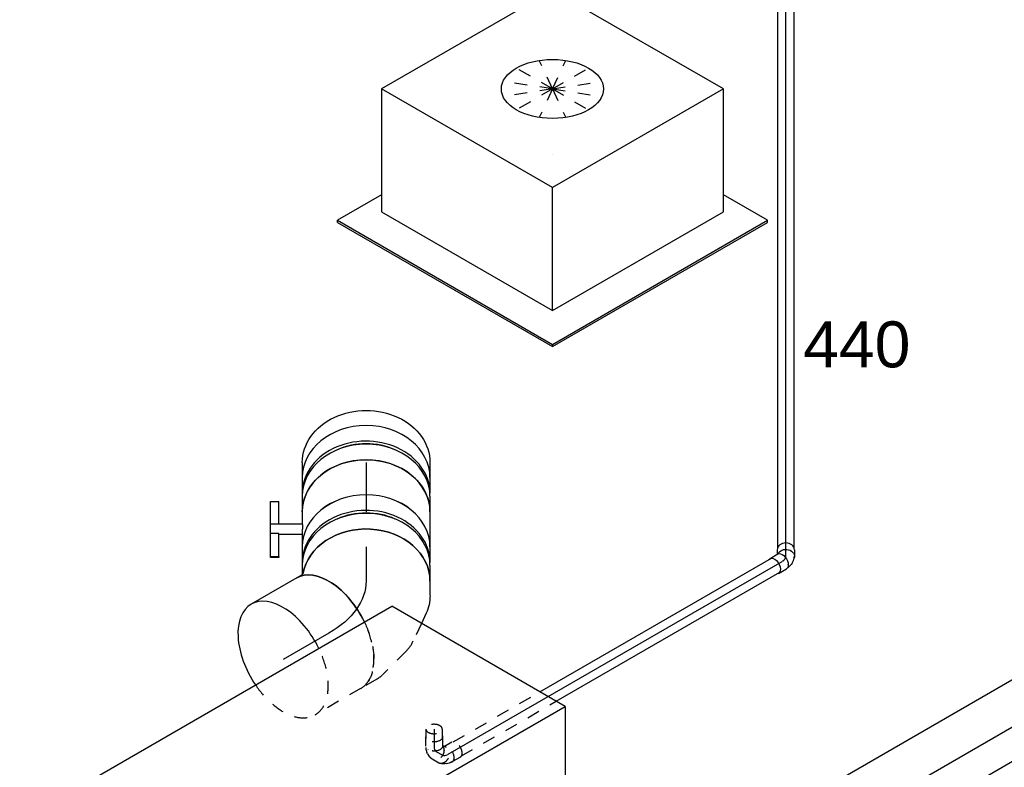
# Model space of a CAD drawing. Extents: x -257677 to 221252, y -185516 to 120782.
# Tile 130 of 171: x -60832 to -58904, y -16886 to -15422. Entities that reach past the tile are written whole.
import ezdxf
from ezdxf.enums import TextEntityAlignment as Align
from ezdxf.lldxf.tags import DXFTag

# ---------------------------------------------------------------- set-up
doc = ezdxf.new("R2010")
doc.units = 0
doc.header["$LTSCALE"] = 50
doc.linetypes.add('STREEPJES', pattern=[0.1, 0.05, -0.05])
doc.layers.get('0').update_dxf_attribs({"linetype": 'CONTINUOUS'})
for name, color, linetype in [('WL524---_D', 153, 'CONTINUOUS'), ('WL524---_HARTLIJN', 8, 'CONTINUOUS'), ('WL570---_RETOUR', 112, 'CONTINUOUS'), ('WL570---_RETOUR_HL', 8, 'CONTINUOUS'), ('WL570---_RETOUR_RST', 2, 'CONTINUOUS'), ('WL570---_RETOUR_RST_HL', 1, 'CONTINUOUS'), ('WL570---_TOEVOER', 3, 'CONTINUOUS'), ('WL570---_TOEVOER_HL', 8, 'CONTINUOUS'), ('WL5911--_D', 2, 'CONTINUOUS'), ('WM570---_RETOUR_PR', 1, 'CONTINUOUS'), ('WM570---_RETOUR_RST_PR', 1, 'CONTINUOUS'), ('WM570---_TOEVOER_PR', 1, 'CONTINUOUS')]:
    doc.layers.add(name, color=color, linetype=linetype)
doc.styles.add('BURO-018', font='ARIAL.TTF', dxfattribs={"height": 63})
doc.styles.add('BURO-025', font='ARIAL.TTF', dxfattribs={"height": 125})
tags = doc.linetypes.add('CENTER2', pattern=[28.575, 19.05, -3.175, 3.175, -3.175]).pattern_tags.tags
tags[10:11] = [DXFTag(74, 4), DXFTag(75, 0), DXFTag(340, '0'), DXFTag(46, 1.0), DXFTag(50, 0.0), DXFTag(44, 0.0), DXFTag(45, 0.0)]
tags[8:9] = [DXFTag(74, 4), DXFTag(75, 0), DXFTag(340, '0'), DXFTag(46, 1.0), DXFTag(50, 0.0), DXFTag(44, 0.0), DXFTag(45, 0.0)]
tags[6:7] = [DXFTag(74, 4), DXFTag(75, 0), DXFTag(340, '0'), DXFTag(46, 1.0), DXFTag(50, 0.0), DXFTag(44, 0.0), DXFTag(45, 0.0)]
tags[4:5] = [DXFTag(74, 4), DXFTag(75, 0), DXFTag(340, '0'), DXFTag(46, 1.0), DXFTag(50, 0.0), DXFTag(44, 0.0), DXFTag(45, 0.0)]

# ---------------------------------------------------------------- blocks, each defined once
blk = doc.blocks.new('*U1405')
at = {"color": 0, "ltscale": 10}
for p, q in [((16.9, 16, -5829.8), (1186.8, 16, -5829.8)), ((16.9, -16, -5829.8), (1186.8, -16, -5829.8))]:
    blk.add_line(p, q, dxfattribs=at)
at = {"layer": 'WL524---_HARTLIJN', "linetype": 'CENTER2'}
blk.add_line((0, 0, -5829.8), (1195.3, 0, -5829.8), dxfattribs=at)
at = {"layer": 'WL524---_D', "color": 1, "style": 'BURO-018'}
blk.add_attdef('POSNR', text='', height=90, dxfattribs=at).set_placement((0, 0), align=Align.MIDDLE)
blk = doc.blocks.new('*U1406')
at = {"color": 0, "ltscale": 10}
for p, q in [((-5.3, 24.4, -5837.9), (-9.7, 16.8, -5837.9)), ((-26.1, 16.8, -5837.9), (-8.2, 16.8, -5837.9)), ((-1.3, 11.9, -5837.9), (-1, 11.3, -5837.9)), ((23.8, 7.6, -5837.9), (17.4, -3.4, -5837.9)), ((-26.1, -16.8, -5837.9), (-8.2, -16.8, -5837.9)), ((-5.2, -16, -5837.9), (-3.9, -16, -5837.9)), ((-3.9, -16, -5837.9), (-2.2, -15.8, -5837.9)), ((-2.2, -15.8, -5837.9), (4.2, -14.1, -5837.9)), ((-1.3, -11.9, -5837.9), (-1, -11.3, -5837.9)), ((7.1, -12.7, -5837.9), (4.2, -14.1, -5837.9)), ((7.1, -12.7, -5837.9), (12, -9.3, -5837.9)), ((15.1, -5.9, -5837.9), (16.5, -3.4, -5837.9))]:
    blk.add_line(p, q, dxfattribs=at)
at = {"color": 0, "ltscale": 10, "extrusion": (-3.41963e-17, 8.3842e-17, -1)}
for centre, major_axis, ratio, start_param, end_param in [((2.9, 5, -5837.9), (-14.5, 8.4), 0.816497, 0.330447, 3.459084), ((-26.1, 0, -5837.9), (0, 16.8), 0.57735, 0, 3.451437), ((-26.1, 0, -5837.9), (0, 16.8), 0.57735, 5.973341, 6.280044), ((-8.2, 0, -5837.9), (0, 16.8), 0.57735, 0, 3.141593)]:
    blk.add_ellipse(centre, major_axis=major_axis, ratio=ratio, start_param=start_param, end_param=end_param, dxfattribs=at)
at = {"color": 0, "ltscale": 10}
for centre, major_axis, ratio, start_param, end_param in [((9.2, 16, -5837.9), (-14.5, 8.4), 0.816497, 3.141593, 6.283185), ((1.8, 3.1, -5837.9), (-11.9, 10.9), 0.803023, 2.966153, 3.317032)]:
    blk.add_ellipse(centre, major_axis=major_axis, ratio=ratio, start_param=start_param, end_param=end_param, dxfattribs=at)
at = {"layer": 'WL524---_HARTLIJN', "linetype": 'CENTER2'}
blk.add_ellipse((-16.6, 15.7, -5837.9), major_axis=(19.2, -11.1), ratio=0.57735, start_param=5.497787, end_param=6.283185, dxfattribs=at)
at = {"layer": 'WL524---_D', "color": 1, "style": 'BURO-018'}
blk.add_attdef('POSNR', text='', height=90, dxfattribs=at).set_placement((0, 0), align=Align.MIDDLE)
blk = doc.blocks.new('*U1416')
at = {"color": 8, "linetype": 'STREEPJES', "ltscale": 10}
for p, q in [((20.9, 16, -6377.7), (216.8, 16, -6377.7)), ((20.9, -16, -6377.7), (235.3, -16, -6377.7))]:
    blk.add_line(p, q, dxfattribs=at)
at = {"color": 0, "ltscale": 10}
for p, q in [((216.8, 16, -6377.7), (740.2, 16, -6377.7)), ((235.3, -16, -6377.7), (740.2, -16, -6377.7))]:
    blk.add_line(p, q, dxfattribs=at)
at = {"layer": 'WL524---_HARTLIJN', "linetype": 'CENTER2'}
blk.add_line((0, 0, -6377.7), (755.2, 0, -6377.7), dxfattribs=at)
at = {"layer": 'WL524---_D', "color": 1, "style": 'BURO-018'}
blk.add_attdef('POSNR', text='', height=90, dxfattribs=at).set_placement((0, 0), align=Align.MIDDLE)
blk = doc.blocks.new('*U1417')
at = {"color": 8, "linetype": 'STREEPJES', "ltscale": 10}
for p, q in [((-1.5, 31, -6383.5), (-9.7, 16.8, -6383.5)), ((27.6, 14.2, -6383.5), (18.6, -1.3, -6383.5)), ((-0.7, -15.9, -6383.5), (2, -15, -6383.5)), ((2, -15, -6383.5), (7.5, -12.5, -6383.5)), ((10.1, -10.7, -6383.5), (7.5, -12.5, -6383.5)), ((10.1, -10.7, -6383.5), (14.7, -6, -6383.5)), ((14.7, -6, -6383.5), (15.8, -4.6, -6383.5)), ((15.8, -4.6, -6383.5), (17.6, -1.5, -6383.5))]:
    blk.add_line(p, q, dxfattribs=at)
for centre, start_param, end_param in [((4.1, 7.1, -6383.5), 2.831748, 6.10896), ((13.1, 22.6, -6383.5), 3.141593, 6.283185)]:
    blk.add_ellipse(centre, major_axis=(-14.5, 8.4), ratio=0.57735, start_param=start_param, end_param=end_param, dxfattribs=at)
at = {"layer": 'WL524---_HARTLIJN', "linetype": 'CENTER2'}
blk.add_line((-17.9, 0, -6383.5), (-5.3, 0, -6383.5), dxfattribs=at)
blk.add_ellipse((-5.3, 22.2, -6383.5), major_axis=(0, -22.2), ratio=0.57735, start_param=0, end_param=0.785398, dxfattribs=at)
at = {"layer": 'WL524---_D', "color": 1, "style": 'BURO-018'}
blk.add_attdef('POSNR', text='', height=90, dxfattribs=at).set_placement((0, 0), align=Align.MIDDLE)
blk = doc.blocks.new('*U1420')
at = {"color": 8, "linetype": 'STREEPJES', "ltscale": 10}
for p, q in [((0, 16, -6446.4), (18.5, 16, -6446.4)), ((0, -16, -6446.4), (18.5, -16, -6446.4))]:
    blk.add_line(p, q, dxfattribs=at)
for start_param, end_param in [(0, 3.141593), (3.141593, 6.283185)]:
    blk.add_ellipse((0, 0, -6446.4), major_axis=(0, 16), ratio=0.57735, start_param=start_param, end_param=end_param, dxfattribs=at)
at = {"layer": 'WL524---_HARTLIJN', "linetype": 'CENTER2'}
blk.add_line((0, 0, -6446.4), (33.5, 0, -6446.4), dxfattribs=at)
at = {"layer": 'WL524---_D', "color": 1, "style": 'BURO-018'}
blk.add_attdef('POSNR', text='', height=90, dxfattribs=at).set_placement((0, 0), align=Align.MIDDLE)
blk = doc.blocks.new('*U1421')
at = {"color": 8, "linetype": 'STREEPJES', "ltscale": 10}
for p, q in [((-5.3, 24.4, -6416.9), (-9.7, 16.8, -6416.9)), ((-26.1, 16.8, -6416.9), (-8.2, 16.8, -6416.9)), ((-1.3, 11.9, -6416.9), (-1, 11.3, -6416.9)), ((23.8, 7.6, -6416.9), (17.4, -3.4, -6416.9)), ((-26.1, -16.8, -6416.9), (-8.2, -16.8, -6416.9)), ((-5.2, -16, -6416.9), (-3.9, -16, -6416.9)), ((-3.9, -16, -6416.9), (-2.2, -15.8, -6416.9)), ((-2.2, -15.8, -6416.9), (4.2, -14.1, -6416.9)), ((-1.3, -11.9, -6416.9), (-1, -11.3, -6416.9)), ((7.1, -12.7, -6416.9), (4.2, -14.1, -6416.9)), ((7.1, -12.7, -6416.9), (12, -9.3, -6416.9)), ((15.1, -5.9, -6416.9), (16.5, -3.4, -6416.9))]:
    blk.add_line(p, q, dxfattribs=at)
at = {"color": 8, "linetype": 'STREEPJES', "ltscale": 10, "extrusion": (5.55112e-17, -1.11022e-16, -1)}
for centre, major_axis, ratio, start_param, end_param in [((2.9, 5, -6416.9), (-14.5, 8.4), 0.816497, 0.330447, 3.459084), ((-26.1, 0, -6416.9), (0, 16.8), 0.57735, 0, 3.451437), ((-26.1, 0, -6416.9), (0, 16.8), 0.57735, 5.973341, 6.280044), ((-8.2, 0, -6416.9), (0, 16.8), 0.57735, 0, 3.141593)]:
    blk.add_ellipse(centre, major_axis=major_axis, ratio=ratio, start_param=start_param, end_param=end_param, dxfattribs=at)
at = {"color": 8, "linetype": 'STREEPJES', "ltscale": 10}
for centre, major_axis, ratio, start_param, end_param in [((9.2, 16, -6416.9), (-14.5, 8.4), 0.816497, 3.141593, 6.283185), ((1.8, 3.1, -6416.9), (-11.9, 10.9), 0.803023, 2.966153, 3.317032)]:
    blk.add_ellipse(centre, major_axis=major_axis, ratio=ratio, start_param=start_param, end_param=end_param, dxfattribs=at)
at = {"layer": 'WL524---_HARTLIJN', "linetype": 'CENTER2'}
blk.add_ellipse((-16.6, 15.7, -6416.9), major_axis=(19.2, -11.1), ratio=0.57735, start_param=5.497787, end_param=6.283185, dxfattribs=at)
at = {"layer": 'WL524---_D', "color": 1, "style": 'BURO-018'}
blk.add_attdef('POSNR', text='', height=90, dxfattribs=at).set_placement((0, 0), align=Align.MIDDLE)
blk = doc.blocks.new('*U1447')
at = {"color": 0, "ltscale": 10}
blk.add_line((0, 80, -7048.5), (3102.2, 80, -7048.5), dxfattribs=at)
at = {"layer": 'WL570---_RETOUR_HL', "linetype": 'CENTER2'}
blk.add_line((0, 0, -7048.5), (3102.2, 0, -7048.5), dxfattribs=at)
at = {"layer": 'WM570---_RETOUR_PR', "color": 1, "style": 'BURO-018'}
blk.add_attdef('POSNR', text='', height=90, dxfattribs=at).set_placement((0, 0), align=Align.MIDDLE)
blk = doc.blocks.new('*U1450')
at = {"color": 0, "ltscale": 10}
blk.add_line((0, 80, -7296.1), (3211.8, 80, -7296.1), dxfattribs=at)
at = {"layer": 'WM570---_RETOUR_PR', "color": 1, "style": 'BURO-018'}
blk.add_attdef('POSNR', text='', height=90, dxfattribs=at).set_placement((0, 0), align=Align.MIDDLE)
blk = doc.blocks.new('*U1634')
at = {"color": 0, "ltscale": 10}
for p, q in [((-225.4, 278.6, -4730.5), (-345.8, 70, -4730.5)), ((160.8, 278.6, -4730.5), (-225.4, 278.6, -4730.5)), ((-32.3, -55.9, -4730.5), (-225.4, 278.6, -4730.5)), ((354, -55.9, -4730.5), (160.8, 278.6, -4730.5)), ((-430.7, 95.5, -4730.5), (-428.7, 99, -4730.5)), ((-329, 99, -4730.5), (-428.7, 99, -4730.5)), ((-428.7, 99, -4730.5), (-185.8, -321.7, -4730.5)), ((-430.7, 95.5, -4730.5), (-187.8, -325.3, -4730.5)), ((-345.8, 70, -4730.5), (-152.7, -264.5, -4730.5)), ((-152.7, -264.5, -4730.5), (-32.3, -55.9, -4730.5)), ((354, -55.9, -4730.5), (-32.3, -55.9, -4730.5)), ((233.5, -264.5, -4730.5), (354, -55.9, -4730.5)), ((300.1, -321.7, -4730.5), (250.3, -235.5, -4730.5)), ((-152.7, -264.5, -4730.5), (233.5, -264.5, -4730.5)), ((-185.8, -321.7, -4730.5), (-187.8, -325.3, -4730.5)), ((-187.8, -325.3, -4730.5), (298, -325.3, -4730.5)), ((-185.8, -321.7, -4730.5), (300.1, -321.7, -4730.5)), ((298, -325.3, -4730.5), (300.1, -321.7, -4730.5))]:
    blk.add_line(p, q, dxfattribs=at)
at = {"color": 8, "linetype": 'STREEPJES', "ltscale": 10}
for q in [(23.5, 182.1, -4730.5), (-11.9, 172.6, -4730.5), (69.8, 172.6, -4730.5), (-26.8, 146.7, -4730.5), (114.6, 146.7, -4730.5), (-17.4, 111.4, -4730.5), (14, 76, -4730.5), (58.8, 50.1, -4730.5), (105.1, 40.7, -4730.5), (140.5, 50.1, -4730.5), (155.4, 76, -4730.5), (145.9, 111.4, -4730.5)]:
    blk.add_line((64.3, 111.4, -4730.5), q, dxfattribs=at)
at = {"color": 0, "ltscale": 10}
blk.add_ellipse((64.3, 111.4, -4730.5), major_axis=(86.6, -50), ratio=0.57735, dxfattribs=at)
at = {"layer": 'WL570---_RETOUR_RST_HL', "linetype": 'CENTER2'}
blk.add_circle((0, 0, -4730.5), 0.075, dxfattribs=at)
at = {"layer": 'WL570---_RETOUR_RST', "color": 1, "style": 'BURO-018'}
for tag in ['MC', 'Q']:
    blk.add_attdef(tag, text='', height=90, dxfattribs=at).set_placement((0, 0), align=Align.MIDDLE)
at = {"layer": 'WM570---_RETOUR_RST_PR', "color": 1, "style": 'BURO-018'}
blk.add_attdef('POSNR', text='', height=90, dxfattribs=at).set_placement((0, 0), align=Align.MIDDLE)
blk = doc.blocks.new('*U1638')
at = {"color": 2, "ltscale": 10}
for p, q in [((-432.7, -226.3, -6880.2), (-65.3, 410.1, -6880.2)), ((326.6, 410.1, -6880.2), (-65.3, 410.1, -6880.2)), ((-40.8, -226.3, -6880.2), (326.6, 410.1, -6880.2)), ((326.6, 410.1, -6880.2), (409.5, 266.6, -6880.2)), ((411.3, 189.1, -6880.2), (386.3, 145.9, -6880.2)), ((316.2, 24.3, -6880.2), (305, 5.1, -6880.2)), ((234.8, -116.5, -6880.2), (209.9, -159.7, -6880.2)), ((-40.8, -226.3, -6880.2), (-432.7, -226.3, -6880.2)), ((-326.6, -410.1, -6880.2), (-432.7, -226.3, -6880.2)), ((65.3, -410.1, -6880.2), (-40.8, -226.3, -6880.2)), ((139.7, -281.3, -6880.2), (65.3, -410.1, -6880.2)), ((-326.6, -410.1, -6880.2), (65.3, -410.1, -6880.2))]:
    blk.add_line(p, q, dxfattribs=at)
at = {"color": 8, "linetype": 'STREEPJES', "ltscale": 10}
for p, q in [((409.5, 266.6, -6880.2), (432.7, 226.3, -6880.2)), ((432.7, 226.3, -6880.2), (411.3, 189.1, -6880.2)), ((386.3, 145.9, -6880.2), (316.2, 24.3, -6880.2)), ((305, 5.1, -6880.2), (234.8, -116.5, -6880.2)), ((209.9, -159.7, -6880.2), (139.7, -281.3, -6880.2))]:
    blk.add_line(p, q, dxfattribs=at)
at = {"layer": 'WL5911--_D', "color": 2, "style": 'BURO-025'}
blk.add_attdef('POSNR', text='', height=125, dxfattribs=at).set_placement((0, 0), align=Align.MIDDLE)
blk = doc.blocks.new('*U1639')
at = {"color": 0, "ltscale": 10}
for p, q in [((0, 125, -5959.8), (29.6, 125, -5959.8)), ((29.6, 118.8, -5959.8), (34.1, 118.8, -5959.8)), ((47.8, 123, -5959.8), (44.9, 123.6, -5959.8)), ((0, -125, -5959.8), (29.6, -125, -5959.8)), ((29.6, -118.7, -5959.8), (34.1, -118.7, -5959.8)), ((44.9, -123.6, -5959.8), (47.8, -123, -5959.8))]:
    blk.add_line(p, q, dxfattribs=at)
at = {"color": 0, "ltscale": 10, "extrusion": (-2.78955e-28, -2.72303e-17, -1)}
blk.add_ellipse((0, 0, -5959.8), major_axis=(0, -125), ratio=0.816497, start_param=0, end_param=3.141593, dxfattribs=at)
at = {"color": 0, "ltscale": 10}
for centre, major_axis, start_param, end_param in [((29.6, 0, -5959.8), (0, -125), 3.141593, 6.283185), ((60.2, 0, -5959.8), (0, -118.8), 4.211947, 5.212831)]:
    blk.add_ellipse(centre, major_axis=major_axis, ratio=0.816497, start_param=start_param, end_param=end_param, dxfattribs=at)
at = {"layer": 'WL570---_TOEVOER_HL', "linetype": 'CENTER2'}
blk.add_line((0, 0, -5959.8), (29.6, 0, -5959.8), dxfattribs=at)
at = {"layer": 'WM570---_TOEVOER_PR', "color": 1, "style": 'BURO-018'}
blk.add_attdef('POSNR', text='', height=90, dxfattribs=at).set_placement((0, 0), align=Align.MIDDLE)
blk = doc.blocks.new('*U1640')
at = {"color": 0, "ltscale": 10}
for p, q in [((-33.5, 125, -6049), (-2.9, 125, -6049)), ((0, 124.9, -6049), (-2.6, 125, -6049)), ((2.9, 125, -6049), (33.5, 125, -6049)), ((-33.5, -125, -6049), (-2.9, -125, -6049)), ((2.9, -125, -6049), (33.5, -125, -6049))]:
    blk.add_line(p, q, dxfattribs=at)
for centre, major_axis, start_param, end_param in [((-33.5, 0, -6049), (0, -125), 3.141593, 6.283185), ((-2.9, 0, -6049), (0, -125), 3.141593, 6.311473), ((2.9, 0, -6049), (0, -125), 3.141593, 6.283185), ((33.5, 0, -6049), (0, -125), 3.141593, 6.283185), ((-2.9, 0, -6049), (0, -118.8), 4.211947, 5.212831)]:
    blk.add_ellipse(centre, major_axis=major_axis, ratio=0.816497, start_param=start_param, end_param=end_param, dxfattribs=at)
at = {"layer": 'WL570---_TOEVOER_HL', "linetype": 'CENTER2'}
blk.add_line((-33.5, 0, -6049), (33.5, 0, -6049), dxfattribs=at)
at = {"layer": 'WM570---_TOEVOER_PR', "color": 1, "style": 'BURO-018'}
blk.add_attdef('POSNR', text='', height=90, dxfattribs=at).set_placement((0, 0), align=Align.MIDDLE)
blk = doc.blocks.new('*U1641')
at = {"color": 2, "ltscale": 10}
for p, q in [((-34.3, 125, -6144.8), (34.3, 125, -6144.8)), ((34.3, 118.7, -6144.8), (38.8, 118.7, -6144.8)), ((52.5, 123, -6144.8), (49.6, 123.6, -6144.8)), ((-34.3, -125, -6144.8), (-9.9, -125, -6144.8)), ((-9.9, -125, -6144.8), (-9.9, -187.5, -6144.8)), ((5.7, -125, -6144.8), (9.9, -125, -6144.8)), ((9.9, -125, -6144.8), (9.9, -170.8, -6144.8)), ((9.9, -125, -6144.8), (34.3, -125, -6144.8)), ((34.3, -118.8, -6144.8), (38.8, -118.8, -6144.8)), ((49.6, -123.6, -6144.8), (52.5, -123, -6144.8)), ((-9.9, -170.8, -6144.8), (-54.8, -170.8, -6144.8)), ((-54.8, -187.5, -6144.8), (-54.8, -170.8, -6144.8)), ((7.9, -170.8, -6144.8), (7.9, -187.5, -6144.8)), ((53, -170.8, -6144.8), (7.9, -170.8, -6144.8)), ((53, -187.5, -6144.8), (53, -170.8, -6144.8)), ((53, -170.8, -6144.8), (54.8, -170.8, -6144.8)), ((54.8, -170.8, -6144.8), (54.8, -187.5, -6144.8)), ((-9.9, -187.5, -6144.8), (-54.8, -187.5, -6144.8)), ((7.9, -187.5, -6144.8), (-9.9, -187.5, -6144.8)), ((53, -187.5, -6144.8), (7.9, -187.5, -6144.8)), ((54.8, -187.5, -6144.8), (53, -187.5, -6144.8))]:
    blk.add_line(p, q, dxfattribs=at)
at = {"color": 2, "ltscale": 10, "extrusion": (1.64904e-23, -3.48266e-17, -1)}
blk.add_ellipse((-34.3, 0, -6144.8), major_axis=(0, -125), ratio=0.816497, start_param=0, end_param=3.141593, dxfattribs=at)
at = {"color": 2, "ltscale": 10}
for centre, major_axis, start_param, end_param in [((34.3, 0, -6144.8), (0, -125), 3.141593, 6.283185), ((64.9, 0, -6144.8), (0, -118.8), 4.211947, 5.212831)]:
    blk.add_ellipse(centre, major_axis=major_axis, ratio=0.816497, start_param=start_param, end_param=end_param, dxfattribs=at)
blk.add_spline([(-9.8, -124.7, -6144.8), (-9.7, -124.7, -6144.8), (-9.4, -124.6, -6144.8), (-9, -124.6, -6144.8), (-8.6, -124.6, -6144.8), (-8, -124.6, -6144.8), (-7.4, -124.6, -6144.8), (-6.7, -124.6, -6144.8), (-5.9, -124.6, -6144.8), (-5, -124.7, -6144.8), (-4.1, -124.7, -6144.8), (-3.1, -124.7, -6144.8), (-2.1, -124.8, -6144.8), (-1.1, -124.8, -6144.8), (-0.1, -124.9, -6144.8), (0.9, -124.9, -6144.8), (2, -124.9, -6144.8), (3, -125, -6144.8), (3.9, -125, -6144.8), (4.8, -125, -6144.8), (5.7, -125, -6144.8)], degree=3, dxfattribs=at)
at = {"layer": 'WL570---_TOEVOER', "color": 1, "style": 'BURO-018'}
blk.add_attdef('I', text='', height=90, dxfattribs=at).set_placement((0, 0), align=Align.MIDDLE)
at = {"layer": 'WM570---_TOEVOER_PR', "color": 1, "style": 'BURO-018'}
blk.add_attdef('POSNR', text='', height=90, dxfattribs=at).set_placement((0, 0), align=Align.MIDDLE)
blk = doc.blocks.new('*U1642')
at = {"color": 0, "ltscale": 10}
for p, q in [((-33.5, 125, -6240.6), (-2.9, 125, -6240.6)), ((0, 124.9, -6240.6), (-2.6, 125, -6240.6)), ((2.9, 125, -6240.6), (33.5, 125, -6240.6)), ((-33.5, -125, -6240.6), (-2.9, -125, -6240.6)), ((2.9, -125, -6240.6), (20.4, -125, -6240.6))]:
    blk.add_line(p, q, dxfattribs=at)
for centre, major_axis, start_param, end_param in [((-33.5, 0, -6240.6), (0, -125), 3.141593, 6.283185), ((-2.9, 0, -6240.6), (0, -125), 3.141593, 6.311473), ((2.9, 0, -6240.6), (0, -125), 3.141593, 6.283185), ((33.5, 0, -6240.6), (0, -125), 3.141593, 6.142406), ((-2.9, 0, -6240.6), (0, -118.8), 4.211947, 5.212831)]:
    blk.add_ellipse(centre, major_axis=major_axis, ratio=0.816497, start_param=start_param, end_param=end_param, dxfattribs=at)
at = {"layer": 'WL570---_TOEVOER_HL', "linetype": 'CENTER2'}
blk.add_line((-33.5, 0, -6240.6), (33.5, 0, -6240.6), dxfattribs=at)
at = {"layer": 'WM570---_TOEVOER_PR', "color": 1, "style": 'BURO-018'}
blk.add_attdef('POSNR', text='', height=90, dxfattribs=at).set_placement((0, 0), align=Align.MIDDLE)
blk = doc.blocks.new('*U1643')
at = {"color": 0, "ltscale": 10}
for p, q in [((-59.8, 125, -6372.6), (-31.3, 125, -6372.6)), ((3.2, 117.4, -6372.6), (23, 108.2, -6372.6)), ((-74.1, -123.8, -6372.6), (-71.2, -126.7, -6372.6)), ((-71.2, -126.7, -6372.6), (-66, -135.8, -6372.6))]:
    blk.add_line(p, q, dxfattribs=at)
at = {"color": 8, "linetype": 'STREEPJES', "ltscale": 10}
for p, q in [((23, 108.2, -6372.6), (57.2, 92.3, -6372.6)), ((77.6, 78.1, -6372.6), (124, 31.7, -6372.6)), ((132.4, 20.8, -6372.6), (150.5, -10.8, -6372.6))]:
    blk.add_line(p, q, dxfattribs=at)
at = {"color": 0, "ltscale": 10, "extrusion": (-2.78955e-28, -2.72303e-17, -1)}
blk.add_ellipse((-59.8, 0, -6372.6), major_axis=(0, -125), ratio=0.816497, start_param=0.140779, end_param=3.141593, dxfattribs=at)
at = {"color": 0, "ltscale": 10, "extrusion": (-2.78936e-28, -2.72303e-17, -1)}
blk.add_ellipse((-40.8, 0, -6372.6), major_axis=(27.2, 123.1), ratio=0.803023, start_param=6.107746, end_param=6.458625, dxfattribs=at)
at = {"color": 8, "linetype": 'STREEPJES', "ltscale": 10}
for centre, major_axis, ratio, start_param, end_param in [((-4.1, -17, -6372.6), (-72.1, -103.1), 0.750739, 3.009293, 3.273893), ((42.3, -73.3, -6372.6), (-108.3, -62.5), 0.57735, 3.141593, 4.58424)]:
    blk.add_ellipse(centre, major_axis=major_axis, ratio=ratio, start_param=start_param, end_param=end_param, dxfattribs=at)
at = {"color": 8, "linetype": 'STREEPJES', "ltscale": 10, "extrusion": (-2.78956e-28, -2.72303e-17, -1)}
blk.add_ellipse((28.9, -50, -6372.6), major_axis=(99.7, 76.5), ratio=0.646887, start_param=6.198226, end_param=6.368145, dxfattribs=at)
at = {"color": 0, "ltscale": 10}
blk.add_ellipse((42.3, -73.3, -6372.6), major_axis=(-108.3, -62.5), ratio=0.57735, start_param=4.58424, end_param=6.283185, dxfattribs=at)
at = {"layer": 'WL570---_TOEVOER_HL', "linetype": 'CENTER2', "extrusion": (-2.78955e-28, -2.72303e-17, -1)}
blk.add_ellipse((-59.8, -250.1, -6372.6), major_axis=(0, 250.1), ratio=0.57735, start_param=0, end_param=0.785398, dxfattribs=at)
at = {"layer": 'WM570---_TOEVOER_PR', "color": 1, "style": 'BURO-018'}
blk.add_attdef('POSNR', text='', height=90, dxfattribs=at).set_placement((0, 0), align=Align.MIDDLE)
blk = doc.blocks.new('*U1644')
at = {"color": 8, "linetype": 'STREEPJES', "ltscale": 10}
blk.add_line((0, 125, -6432.4), (103.1, 125, -6432.4), dxfattribs=at)
at = {"color": 0, "ltscale": 10}
blk.add_line((0, -125, -6432.4), (103.1, -125, -6432.4), dxfattribs=at)
at = {"color": 8, "linetype": 'STREEPJES', "ltscale": 10, "extrusion": (-1.03585e-16, -4.2938e-18, -1)}
blk.add_ellipse((0, 0, -6432.4), major_axis=(0, -125), ratio=0.57735, start_param=1.698945, end_param=3.141593, dxfattribs=at)
at = {"color": 8, "linetype": 'STREEPJES', "ltscale": 10}
for start_param, end_param in [(3.141593, 4.58424), (1.698945, 3.141593)]:
    blk.add_ellipse((103.1, 0, -6432.4), major_axis=(0, -125), ratio=0.57735, start_param=start_param, end_param=end_param, dxfattribs=at)
at = {"color": 0, "ltscale": 10, "extrusion": (-1.03585e-16, -4.2938e-18, -1)}
blk.add_ellipse((0, 0, -6432.4), major_axis=(0, -125), ratio=0.57735, start_param=0, end_param=1.698945, dxfattribs=at)
at = {"color": 0, "ltscale": 10}
for start_param, end_param in [(4.58424, 6.283185), (0, 1.698945)]:
    blk.add_ellipse((103.1, 0, -6432.4), major_axis=(0, -125), ratio=0.57735, start_param=start_param, end_param=end_param, dxfattribs=at)
at = {"layer": 'WL570---_TOEVOER_HL', "linetype": 'CENTER2'}
blk.add_line((0, 0, -6432.4), (103.1, 0, -6432.4), dxfattribs=at)
at = {"layer": 'WM570---_TOEVOER_PR', "color": 1, "style": 'BURO-018'}
blk.add_attdef('POSNR', text='', height=90, dxfattribs=at).set_placement((0, 0), align=Align.MIDDLE)

msp = doc.modelspace()

# ---------------------------------------------------------------- block references
at = {"layer": 'WL524---_D'}
for name, p, rotation in [('*U1405', (-59331.97633, -16472.55031, 5829.75858), 90.00000000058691), ('*U1406', (-59331.97633, -16478.32382, 5837.92355), 29.99999999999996), ('*U1416', (-59993.06284, -16860.00229, 6377.69842), 30.00000000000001), ('*U1420', (-60020.6339, -16810.60073, 6446.39812), 270), ('*U1421', (-60020.6339, -16852.24909, 6416.94828), 270), ('*U1417', (-60000.1339, -16864.08477, 6383.47192), 330.0000000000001)]:
    msp.add_blockref(name, p, dxfattribs=dict(at, rotation=rotation))
at = {"layer": 'WL570---_RETOUR', "rotation": 29.99999999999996}
for name, p in [('*U1447', (-59358.01765, -17077.14013, 7048.50836)), ('*U1450', (-59384.42079, -17252.18581, 7296.06035))]:
    msp.add_blockref(name, p, dxfattribs=at)
at = {"layer": 'WL570---_RETOUR_RST'}
ref = msp.add_blockref('*U1634', (-59788.83282, -15686.07286, 4730.50187), dxfattribs=dict(at, rotation=29.99999999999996))
ref.add_attrib('Q', '440', dxfattribs={"color": 1, "height": 90, "style": 'BURO-018'}).set_placement((-59193.10429, -16057.5788), align=Align.MIDDLE)
ref.add_attrib('MC', 'Y', dxfattribs={"color": 1, "height": 90, "style": 'BURO-018'}).set_placement((-59193.10429, -15314.56691), align=Align.MIDDLE)
at = {"layer": 'WL570---_TOEVOER'}
for name, p, rotation in [('*U1639', (-60153.54309, -16288.90793, 5959.76046), 270.000000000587), ('*U1640', (-60153.54309, -16352.01232, 6049.00354), 270.000000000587), ('*U1641', (-60153.54309, -16419.76437, 6144.81941), 270.000000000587), ('*U1642', (-60153.54309, -16487.51642, 6240.63529), 270.000000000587), ('*U1643', (-60153.54309, -16580.81623, 6372.58113), 270.000000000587), ('*U1644', (-60226.79936, -16623.11075, 6432.39462), 210)]:
    msp.add_blockref(name, p, dxfattribs=dict(at, rotation=rotation))
at = {"layer": 'WL5911--_D', "rotation": 329.9999999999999}
msp.add_blockref('*U1638', (-60251.85059, -16958.12388, 6880.19397), dxfattribs=at)

doc.saveas('drawing.dxf')
